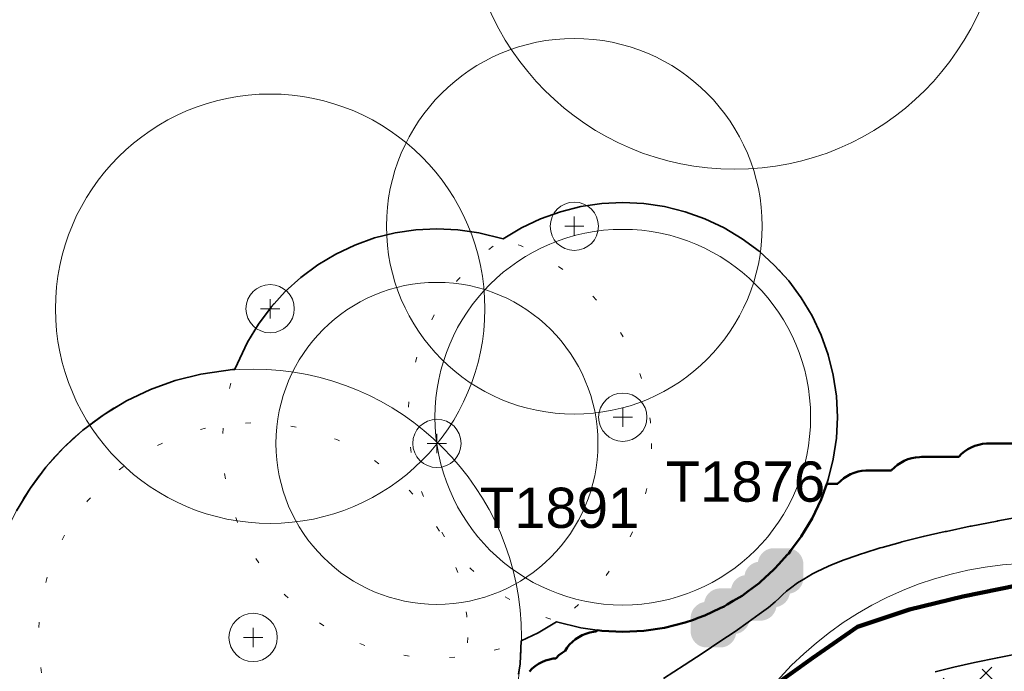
# Model space of a CAD drawing. Header units: metres. Extents: x -6559 to -6383, y 5654606 to 5654801.
# Tile 25 of 31: x -6455 to -6437, y 5654734 to 5654746. Entities that reach past the tile are written whole.
import ezdxf
from ezdxf.enums import TextEntityAlignment as Align

# ---------------------------------------------------------------- set-up
doc = ezdxf.new("R2010")
doc.units = ezdxf.units.M
doc.header["$LTSCALE"] = 0.5
for name, pattern in [('DASHED', [9, 6, -3]), ('DOT', [1.5, 0, -1.5]), ('PHANTOM', [22, 12, -2, 2, -2, 2, -2])]:
    doc.linetypes.add(name, pattern=pattern)
for name, color, linetype, lineweight in [('L-GRAD-DRAIN', 150, 'Continuous', 25), ('L-HARD-PAVE', 8, 'Continuous', 35), ('L-HARD-WALL', 7, 'Continuous', 50), ('L-PLNT-PROT', 1, 'DASHED', 35), ('L-PLNT-TEXT', 3, 'Continuous', 18), ('L-SITE-LIMIT', 6, 'PHANTOM', 50), ('V-VEG-CANOPY', 92, 'Continuous', 13), ('V-VEG-TREE', 94, 'Continuous', 18)]:
    doc.layers.add(name, color=color, linetype=linetype, lineweight=lineweight)
doc.styles.add('BR-STD', font='arial.ttf')

# ---------------------------------------------------------------- blocks, each defined once
blk = doc.blocks.new('VEG-TREE-DECID')
at = {"color": 0, "lineweight": -2}
for p, q in [((-0.6, 0), (0.6, 0)), ((0, -0.6), (0, 0.6))]:
    blk.add_line(p, q, dxfattribs=at)
blk.add_circle((0, 0), 1.5, dxfattribs=at)

msp = doc.modelspace()

# ---------------------------------------------------------------- hatches: boundary and pattern name
at = {"layer": 'L-HARD-WALL'}
h = msp.add_hatch(color=1, dxfattribs=at)
h.dxf.hatch_style = 1
h.paths.add_polyline_path([(-6442.296, 5654734.796), (-6442.294, 5654734.809), (-6442.287, 5654734.837), (-6442.277, 5654734.865), (-6442.265, 5654734.891), (-6442.249, 5654734.917), (-6442.232, 5654734.94), (-6442.212, 5654734.962), (-6442.19, 5654734.982), (-6442.167, 5654734.999), (-6442.141, 5654735.015), (-6442.115, 5654735.027), (-6442.087, 5654735.037), (-6442.059, 5654735.044), (-6442.029, 5654735.049), (-6442, 5654735.05), (-6441.796, 5654735.05), (-6441.794, 5654735.059), (-6441.787, 5654735.087), (-6441.777, 5654735.115), (-6441.765, 5654735.141), (-6441.749, 5654735.167), (-6441.732, 5654735.19), (-6441.712, 5654735.212), (-6441.69, 5654735.232), (-6441.667, 5654735.249), (-6441.641, 5654735.265), (-6441.615, 5654735.277), (-6441.587, 5654735.287), (-6441.559, 5654735.294), (-6441.546, 5654735.296), (-6441.544, 5654735.309), (-6441.537, 5654735.337), (-6441.527, 5654735.365), (-6441.515, 5654735.391), (-6441.499, 5654735.417), (-6441.482, 5654735.44), (-6441.462, 5654735.462), (-6441.44, 5654735.482), (-6441.417, 5654735.499), (-6441.391, 5654735.515), (-6441.365, 5654735.527), (-6441.337, 5654735.537), (-6441.309, 5654735.544), (-6441.296, 5654735.546), (-6441.294, 5654735.559), (-6441.287, 5654735.587), (-6441.277, 5654735.615), (-6441.265, 5654735.641), (-6441.249, 5654735.667), (-6441.232, 5654735.69), (-6441.212, 5654735.712), (-6441.19, 5654735.732), (-6441.167, 5654735.749), (-6441.141, 5654735.765), (-6441.115, 5654735.777), (-6441.087, 5654735.787), (-6441.059, 5654735.794), (-6441.029, 5654735.799), (-6441, 5654735.8), (-6440.75, 5654735.8), (-6440.721, 5654735.799), (-6440.691, 5654735.794), (-6440.663, 5654735.787), (-6440.635, 5654735.777), (-6440.609, 5654735.765), (-6440.583, 5654735.749), (-6440.56, 5654735.732), (-6440.538, 5654735.712), (-6440.518, 5654735.69), (-6440.501, 5654735.667), (-6440.485, 5654735.641), (-6440.473, 5654735.615), (-6440.463, 5654735.587), (-6440.456, 5654735.559), (-6440.451, 5654735.529), (-6440.45, 5654735.5), (-6440.45, 5654735.25), (-6440.451, 5654735.221), (-6440.456, 5654735.191), (-6440.463, 5654735.163), (-6440.473, 5654735.135), (-6440.485, 5654735.109), (-6440.501, 5654735.083), (-6440.518, 5654735.06), (-6440.538, 5654735.038), (-6440.56, 5654735.018), (-6440.583, 5654735.001), (-6440.609, 5654734.985), (-6440.635, 5654734.973), (-6440.663, 5654734.963), (-6440.691, 5654734.956), (-6440.704, 5654734.954), (-6440.706, 5654734.941), (-6440.713, 5654734.913), (-6440.723, 5654734.885), (-6440.735, 5654734.859), (-6440.751, 5654734.833), (-6440.768, 5654734.81), (-6440.788, 5654734.788), (-6440.81, 5654734.768), (-6440.833, 5654734.751), (-6440.859, 5654734.735), (-6440.885, 5654734.723), (-6440.913, 5654734.713), (-6440.941, 5654734.706), (-6440.954, 5654734.704), (-6440.956, 5654734.691), (-6440.963, 5654734.663), (-6440.973, 5654734.635), (-6440.985, 5654734.609), (-6441.001, 5654734.583), (-6441.018, 5654734.56), (-6441.038, 5654734.538), (-6441.06, 5654734.518), (-6441.083, 5654734.501), (-6441.109, 5654734.485), (-6441.135, 5654734.473), (-6441.163, 5654734.463), (-6441.191, 5654734.456), (-6441.221, 5654734.451), (-6441.25, 5654734.45), (-6441.454, 5654734.45), (-6441.456, 5654734.441), (-6441.463, 5654734.413), (-6441.473, 5654734.385), (-6441.485, 5654734.359), (-6441.501, 5654734.333), (-6441.518, 5654734.31), (-6441.538, 5654734.288), (-6441.56, 5654734.268), (-6441.583, 5654734.251), (-6441.609, 5654734.235), (-6441.635, 5654734.223), (-6441.663, 5654734.213), (-6441.691, 5654734.206), (-6441.704, 5654734.204), (-6441.706, 5654734.191), (-6441.713, 5654734.163), (-6441.723, 5654734.135), (-6441.735, 5654734.109), (-6441.751, 5654734.083), (-6441.768, 5654734.06), (-6441.788, 5654734.038), (-6441.81, 5654734.018), (-6441.833, 5654734.001), (-6441.859, 5654733.985), (-6441.885, 5654733.973), (-6441.913, 5654733.963), (-6441.941, 5654733.956), (-6441.971, 5654733.951), (-6442, 5654733.95), (-6442.25, 5654733.95), (-6442.279, 5654733.951), (-6442.309, 5654733.956), (-6442.337, 5654733.963), (-6442.365, 5654733.973), (-6442.391, 5654733.985), (-6442.417, 5654734.001), (-6442.44, 5654734.018), (-6442.462, 5654734.038), (-6442.482, 5654734.06), (-6442.499, 5654734.083), (-6442.515, 5654734.109), (-6442.527, 5654734.135), (-6442.537, 5654734.163), (-6442.544, 5654734.191), (-6442.549, 5654734.221), (-6442.55, 5654734.25), (-6442.55, 5654734.5), (-6442.549, 5654734.529), (-6442.544, 5654734.559), (-6442.537, 5654734.587), (-6442.527, 5654734.615), (-6442.515, 5654734.641), (-6442.499, 5654734.667), (-6442.482, 5654734.69), (-6442.462, 5654734.712), (-6442.44, 5654734.732), (-6442.417, 5654734.749), (-6442.391, 5654734.765), (-6442.365, 5654734.777), (-6442.337, 5654734.787), (-6442.309, 5654734.794)])
at = {"layer": 'L-PLNT-PROT'}
h = msp.add_hatch(dxfattribs=at)
h.set_pattern_fill('ANSI37', color=6, scale=0.2)
h.paths.add_polyline_path([(-6436.074, 5654733.023), (-6436.466, 5654733.004), (-6436.854, 5654732.946), (-6437.235, 5654732.851), (-6437.605, 5654732.719), (-6437.861, 5654732.597), (-6438.05, 5654732.545), (-6438.288, 5654732.472), (-6438.474, 5654732.407), (-6438.603, 5654732.356), (-6438.614, 5654732.351), (-6438.629, 5654732.337), (-6438.756, 5654732.225), (-6438.768, 5654732.215), (-6438.814, 5654732.177), (-6438.826, 5654732.167), (-6438.986, 5654732.038), (-6438.995, 5654732.031), (-6439.027, 5654732.006), (-6439.036, 5654731.999), (-6439.229, 5654731.853), (-6439.236, 5654731.848), (-6439.26, 5654731.83), (-6439.266, 5654731.825), (-6439.493, 5654731.661), (-6439.498, 5654731.657), (-6439.517, 5654731.644), (-6439.522, 5654731.64), (-6439.782, 5654731.459), (-6439.786, 5654731.456), (-6439.801, 5654731.446), (-6439.805, 5654731.443), (-6440.098, 5654731.244), (-6440.101, 5654731.241), (-6440.113, 5654731.233), (-6440.117, 5654731.231), (-6440.443, 5654731.014), (-6440.445, 5654731.012), (-6440.456, 5654731.006), (-6440.458, 5654731.004), (-6440.818, 5654730.769), (-6440.82, 5654730.768), (-6440.829, 5654730.762), (-6440.831, 5654730.761), (-6441.224, 5654730.509), (-6441.225, 5654730.508), (-6441.233, 5654730.503), (-6441.235, 5654730.502), (-6441.661, 5654730.232), (-6441.662, 5654730.231), (-6441.669, 5654730.227), (-6441.67, 5654730.226), (-6442.129, 5654729.939), (-6442.131, 5654729.938), (-6442.136, 5654729.935), (-6442.138, 5654729.934), (-6442.539, 5654729.685), (-6442.449, 5654730.291), (-6442.35, 5654730.685), (-6442.068, 5654730.862), (-6442.062, 5654730.866), (-6441.636, 5654731.135), (-6441.629, 5654731.14), (-6441.236, 5654731.392), (-6441.227, 5654731.398), (-6440.868, 5654731.632), (-6440.858, 5654731.639), (-6440.532, 5654731.856), (-6440.519, 5654731.864), (-6440.226, 5654732.063), (-6440.211, 5654732.073), (-6439.952, 5654732.255), (-6439.933, 5654732.268), (-6439.706, 5654732.432), (-6439.682, 5654732.45), (-6439.489, 5654732.597), (-6439.456, 5654732.622), (-6439.296, 5654732.751), (-6439.251, 5654732.789), (-6439.124, 5654732.901), (-6439.057, 5654732.963), (-6439.049, 5654732.971), (-6439.014, 5654732.991), (-6438.902, 5654733.044), (-6438.736, 5654733.11), (-6438.521, 5654733.185), (-6438.26, 5654733.265), (-6437.957, 5654733.349), (-6437.612, 5654733.435), (-6437.227, 5654733.523), (-6436.804, 5654733.612), (-6436.342, 5654733.702), (-6435.843, 5654733.793), (-6435.307, 5654733.884), (-6434.734, 5654733.976), (-6434.125, 5654734.068), (-6433.474, 5654734.161), (-6433.468, 5654734.162), (-6432.845, 5654734.254), (-6432.838, 5654734.255), (-6432.333, 5654734.332), (-6431.95, 5654734.048), (-6431.56, 5654733.694), (-6431.565, 5654733.693), (-6431.567, 5654733.693), (-6432.124, 5654733.605), (-6432.126, 5654733.605), (-6432.133, 5654733.603), (-6432.135, 5654733.603), (-6432.725, 5654733.513), (-6432.727, 5654733.513), (-6432.734, 5654733.512), (-6432.735, 5654733.512), (-6433.358, 5654733.42), (-6433.36, 5654733.42), (-6433.366, 5654733.419), (-6433.368, 5654733.418), (-6434.016, 5654733.326), (-6434.619, 5654733.235), (-6435.185, 5654733.144), (-6435.713, 5654733.054), (-6435.926, 5654733.016)])

# ---------------------------------------------------------------- linework, layer by layer
at = {"layer": 'L-GRAD-DRAIN', "lineweight": 100}
msp.add_lwpolyline([(-6432.429, 5654735.733), (-6433.441, 5654735.581), (-6434.453, 5654735.434), (-6435.464, 5654735.277), (-6436.473, 5654735.102), (-6437.476, 5654734.901), (-6438.47, 5654734.66), (-6439.44, 5654734.336), (-6440.276, 5654733.76), (-6441.104, 5654733.159), (-6441.957, 5654732.593), (-6442.819, 5654732.043)], dxfattribs=at)
at = {"layer": 'L-HARD-PAVE'}
for points in [[(-6443.057, 5654733.372), (-6442.671, 5654733.62), (-6442.32, 5654733.849), (-6442.004, 5654734.059), (-6441.723, 5654734.25), (-6441.479, 5654734.421), (-6441.271, 5654734.571), (-6441.103, 5654734.698), (-6440.978, 5654734.799), (-6440.902, 5654734.866), (-6440.837, 5654734.931), (-6440.765, 5654734.997), (-6440.688, 5654735.058), (-6440.559, 5654735.152), (-6440.444, 5654735.226), (-6440.28, 5654735.32), (-6440.192, 5654735.365), (-6439.993, 5654735.459), (-6439.925, 5654735.489), (-6439.691, 5654735.582), (-6439.637, 5654735.602), (-6439.368, 5654735.696), (-6439.325, 5654735.71), (-6439.02, 5654735.804), (-6438.985, 5654735.814), (-6438.645, 5654735.908), (-6438.616, 5654735.916), (-6438.241, 5654736.01), (-6438.216, 5654736.015), (-6437.806, 5654736.109), (-6437.785, 5654736.114), (-6437.34, 5654736.208), (-6437.321, 5654736.211), (-6436.841, 5654736.305), (-6436.825, 5654736.308), (-6436.31, 5654736.402)], [(-6436.37, 5654733.85), (-6436.834, 5654733.759), (-6437.259, 5654733.67), (-6437.647, 5654733.581), (-6437.995, 5654733.494)]]:
    msp.add_lwpolyline(points, dxfattribs=at)
at = {"layer": 'L-PLNT-PROT'}
for points in [[(-6451.044, 5654739.135), (-6450.806, 5654739.639), (-6450.604, 5654739.975), (-6450.37, 5654740.291), (-6450.106, 5654740.581), (-6449.816, 5654740.845), (-6449.5, 5654741.079), (-6449.164, 5654741.281), (-6448.809, 5654741.449), (-6448.439, 5654741.581), (-6448.058, 5654741.676), (-6447.67, 5654741.734), (-6447.278, 5654741.753), (-6446.886, 5654741.734), (-6446.498, 5654741.676), (-6446.044, 5654741.563), (-6445.701, 5654741.769), (-6445.346, 5654741.937), (-6444.976, 5654742.069), (-6444.595, 5654742.164), (-6444.207, 5654742.222), (-6443.815, 5654742.241), (-6443.423, 5654742.222), (-6443.035, 5654742.164), (-6442.654, 5654742.069), (-6442.284, 5654741.937), (-6441.929, 5654741.769), (-6441.593, 5654741.567), (-6441.277, 5654741.333), (-6440.987, 5654741.069), (-6440.723, 5654740.779), (-6440.489, 5654740.463), (-6440.287, 5654740.127), (-6440.119, 5654739.772), (-6439.987, 5654739.402), (-6439.892, 5654739.021), (-6439.834, 5654738.633), (-6439.815, 5654738.241), (-6439.834, 5654737.849), (-6439.892, 5654737.461), (-6439.987, 5654737.08), (-6440.119, 5654736.71), (-6440.287, 5654736.355), (-6440.489, 5654736.019), (-6440.723, 5654735.703), (-6440.987, 5654735.413), (-6441.277, 5654735.149), (-6441.593, 5654734.915), (-6441.929, 5654734.713), (-6442.284, 5654734.545), (-6442.654, 5654734.413), (-6443.035, 5654734.318), (-6443.423, 5654734.26), (-6443.815, 5654734.241), (-6444.207, 5654734.26), (-6444.595, 5654734.318), (-6445.049, 5654734.431), (-6445.392, 5654734.225), (-6445.706, 5654734.077), (-6445.727, 5654733.647), (-6445.756, 5654733.455)], [(-6455.113, 5654736.494), (-6454.86, 5654736.915), (-6454.568, 5654737.309), (-6454.239, 5654737.673), (-6453.875, 5654738.002), (-6453.481, 5654738.294), (-6453.06, 5654738.547), (-6452.616, 5654738.756), (-6452.154, 5654738.922), (-6451.678, 5654739.041), (-6451.044, 5654739.135)]]:
    msp.add_lwpolyline(points, dxfattribs=at)
at = {"layer": 'L-PLNT-TEXT', "linetype": 'DOT'}
for centre in [(-6443.815, 5654738.241), (-6447.278, 5654737.753), (-6450.703, 5654734.137)]:
    msp.add_circle(centre, 4, dxfattribs=at)
at = {"layer": 'L-SITE-LIMIT'}
msp.add_lwpolyline([(-6445.556, 5654733.504), (-6445.504, 5654733.556), (-6445.447, 5654733.602), (-6445.385, 5654733.643), (-6445.321, 5654733.678), (-6445.253, 5654733.706), (-6445.182, 5654733.727), (-6445.11, 5654733.742), (-6445.061, 5654733.747), (-6445.056, 5654733.754), (-6445.004, 5654733.806), (-6444.947, 5654733.852), (-6444.89, 5654733.89), (-6444.852, 5654733.947), (-6444.806, 5654734.004), (-6444.754, 5654734.056), (-6444.697, 5654734.102), (-6444.635, 5654734.143), (-6444.571, 5654734.178), (-6444.503, 5654734.206), (-6444.432, 5654734.227), (-6444.36, 5654734.242), (-6444.311, 5654734.247), (-6444.306, 5654734.254), (-6444.287, 5654734.272), (-6444.207, 5654734.26), (-6443.815, 5654734.241), (-6443.423, 5654734.26), (-6443.035, 5654734.318), (-6442.654, 5654734.413), (-6442.5, 5654734.468), (-6442.411, 5654734.5), (-6442.284, 5654734.545), (-6442, 5654734.68), (-6441.929, 5654734.713), (-6441.868, 5654734.75), (-6441.756, 5654734.818), (-6441.593, 5654734.915), (-6441.478, 5654735), (-6441.277, 5654735.149), (-6441.25, 5654735.174), (-6441.166, 5654735.25), (-6441.166, 5654735.25), (-6441, 5654735.4), (-6440.987, 5654735.413), (-6440.907, 5654735.5), (-6440.75, 5654735.674), (-6440.723, 5654735.703), (-6440.688, 5654735.75), (-6440.489, 5654736.019), (-6440.287, 5654736.355), (-6440.119, 5654736.71), (-6440.016, 5654737), (-6439.998, 5654737), (-6439.809, 5654737), (-6439.806, 5654737.004), (-6439.754, 5654737.056), (-6439.697, 5654737.102), (-6439.635, 5654737.143), (-6439.571, 5654737.178), (-6439.503, 5654737.206), (-6439.432, 5654737.227), (-6439.36, 5654737.242), (-6439.287, 5654737.249), (-6439.284, 5654737.249), (-6439.248, 5654737.25), (-6438.809, 5654737.25), (-6438.806, 5654737.254), (-6438.754, 5654737.306), (-6438.697, 5654737.352), (-6438.635, 5654737.393), (-6438.571, 5654737.428), (-6438.503, 5654737.456), (-6438.432, 5654737.477), (-6438.36, 5654737.492), (-6438.287, 5654737.499), (-6438.284, 5654737.499), (-6438.248, 5654737.5), (-6437.559, 5654737.5), (-6437.556, 5654737.504), (-6437.504, 5654737.556), (-6437.447, 5654737.602), (-6437.385, 5654737.643), (-6437.321, 5654737.678), (-6437.253, 5654737.706), (-6437.182, 5654737.727), (-6437.11, 5654737.742), (-6437.037, 5654737.749), (-6437.034, 5654737.749), (-6436.998, 5654737.75), (-6436.059, 5654737.75)], dxfattribs=at)
at = {"layer": 'V-VEG-CANOPY'}
for centre, radius in [((-6441.728, 5654747.86), 5), ((-6444.718, 5654741.798), 3.5), ((-6450.386, 5654740.262), 4), ((-6443.815, 5654738.241), 3.5), ((-6447.278, 5654737.753), 3), ((-6450.703, 5654734.137), 5), ((-6436.074, 5654729.023), 6.5)]:
    msp.add_circle(centre, radius, dxfattribs=at)

# ---------------------------------------------------------------- block references
at = {"layer": 'V-VEG-TREE', "xscale": 0.3, "yscale": 0.3}
for p in [(-6444.718, 5654741.798), (-6450.386, 5654740.262), (-6443.815, 5654738.241), (-6447.278, 5654737.753), (-6450.703, 5654734.137)]:
    msp.add_blockref('VEG-TREE-DECID', p, dxfattribs=at)

# ---------------------------------------------------------------- texts
at = {"layer": 'L-PLNT-TEXT', "style": 'BR-STD'}
for s, p in [('T1876', (-6443.015, 5654737.041)), ('T1891', (-6446.478, 5654736.553))]:
    msp.add_text(s, height=0.75, dxfattribs=at).set_placement(p, align=Align.MIDDLE_LEFT)

doc.saveas('drawing.dxf')
